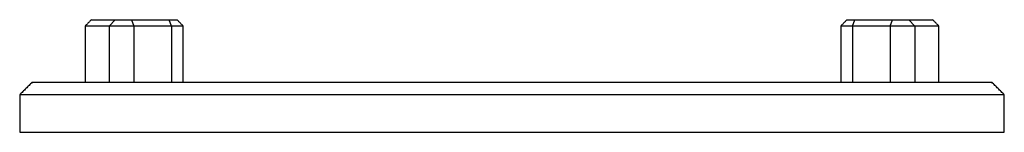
# Model space of a CAD drawing. Header units: millimetres. Extents: x 491 to 649, y 292 to 310.
import ezdxf

# ---------------------------------------------------------------- set-up
doc = ezdxf.new("R2010")
doc.units = ezdxf.units.MM

msp = doc.modelspace()

# ---------------------------------------------------------------- linework, layer by layer
for p, q in [((502.98, 310.15), (506.8, 310.15)), ((506.8, 310.15), (505.86, 309.15)), ((506.8, 310.15), (509.43, 310.15)), ((509.43, 310.15), (509.81, 309.15)), ((509.43, 310.15), (515.47, 310.15)), ((515.84, 309.15), (515.47, 310.15)), ((515.47, 310.15), (516.72, 310.15)), ((624.23, 310.15), (625.48, 310.15)), ((625.11, 309.15), (625.48, 310.15)), ((625.48, 310.15), (631.52, 310.15)), ((631.14, 309.15), (631.52, 310.15)), ((631.52, 310.15), (634.15, 310.15)), ((635.1, 309.15), (634.15, 310.15)), ((634.15, 310.15), (637.98, 310.15)), ((505.86, 309.15), (501.98, 309.15)), ((505.86, 309.15), (505.86, 300.15)), ((509.81, 309.15), (505.86, 309.15)), ((509.81, 309.15), (509.81, 300.15)), ((515.84, 309.15), (509.81, 309.15)), ((515.84, 309.15), (515.84, 300.15)), ((517.72, 309.15), (515.84, 309.15)), ((625.11, 309.15), (623.23, 309.15)), ((625.11, 309.15), (625.11, 300.15)), ((631.14, 309.15), (625.11, 309.15)), ((635.1, 309.15), (631.14, 309.15)), ((631.14, 309.15), (631.14, 300.15)), ((635.1, 309.15), (635.1, 300.15)), ((638.98, 309.15), (635.1, 309.15)), ((493.48, 300.15), (570.48, 300.15)), ((570.48, 300.15), (647.48, 300.15)), ((570.48, 298.15), (491.48, 298.15)), ((649.48, 298.15), (570.48, 298.15)), ((491.48, 292.15), (570.48, 292.15)), ((570.48, 292.15), (649.48, 292.15))]:
    msp.add_line(p, q)
for points in [[(502.98, 310.15), (501.98, 309.15)], [(517.72, 309.15), (516.72, 310.15)], [(624.23, 310.15), (623.23, 309.15)], [(638.98, 309.15), (637.98, 310.15)], [(501.98, 309.15), (501.98, 300.15)], [(517.72, 300.15), (517.72, 309.15)], [(623.23, 309.15), (623.23, 300.15)], [(638.98, 300.15), (638.98, 309.15)], [(493.48, 300.15), (491.48, 298.15)], [(649.48, 298.15), (647.48, 300.15)], [(491.48, 298.15), (491.48, 292.15)], [(649.48, 292.15), (649.48, 298.15)]]:
    msp.add_open_spline(points, degree=1)

doc.saveas('drawing.dxf')
